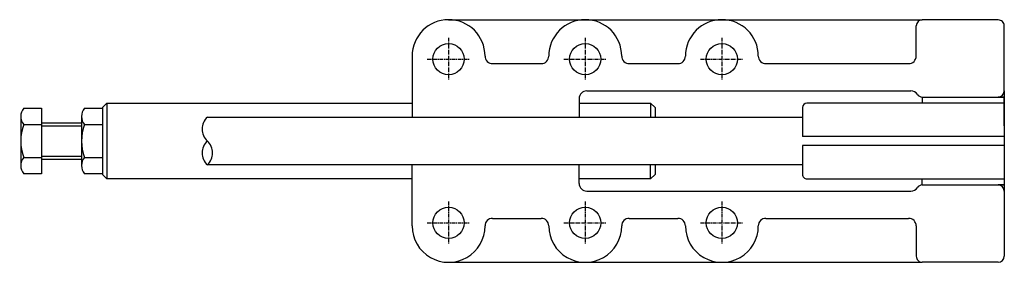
# Model space of a CAD drawing. Extents: x 489 to 813, y 867 to 947.
import ezdxf

# ---------------------------------------------------------------- set-up
doc = ezdxf.new("R2010")
doc.units = 0
doc.linetypes.add('CENTER', pattern=[2, 1.25, -0.25, 0.25, -0.25])
doc.layers.get('0').update_dxf_attribs({"linetype": 'CONTINUOUS'})
doc.layers.add('BRAUER-1', color=1, linetype='CENTER')

# ---------------------------------------------------------------- blocks, each defined once
blk = doc.blocks.new('P2500LP_SP')
for p, q in [((-25.857029, 10.799999), (-20, 10.8)), ((-20, 10.8), (-20, -10.8)), ((-5.857029, 10.799999), (0, 10.8)), ((0, 10.8), (0, -10.8)), ((-26.890625, 8.1), (-26.890625, -8.1)), ((-6.890625, 8.1), (-6.890625, -8.1)), ((-25.85703, 5.400002), (-20, 5.4)), ((-20, 6), (-6.890625, 6)), ((-20, 5), (-6.890625, 5)), ((-5.85703, 5.400002), (0, 5.4)), ((-25.857031, -5.399999), (-20, -5.4)), ((-20, -5), (-6.890625, -5)), ((-20, -6), (-6.890625, -6)), ((-5.857031, -5.399999), (0, -5.4)), ((-20, -10.8), (-25.857031, -10.8)), ((0, -10.8), (-5.857031, -10.8))]:
    blk.add_line(p, q)
for centre, radius, start, end in [((-22.75625, 8.1), 4.111548, 138.952316, 221.047654), ((-2.75625, 8.1), 4.111548, 138.952316, 221.047654), ((-12.248047, 0), 14.64119, 158.356965, 201.643011), ((7.751953, 0), 14.64119, 158.356965, 201.643011), ((-22.75625, -8.1), 4.11155, 138.952316, 221.047666), ((-2.75625, -8.1), 4.11155, 138.952316, 221.047666)]:
    blk.add_arc(centre, radius, start, end)

msp = doc.modelspace()

# ---------------------------------------------------------------- linework, layer by layer
for p, q in [((630, 947), (720, 947.000015)), ((720, 947.000015), (786, 947.000031)), ((811, 947.000031), (786, 947.000031)), ((784, 935.000031), (784, 945.000031)), ((813, 923.500031), (813, 945.000031)), ((618, 935), (618, 914.899994)), ((644.5, 932.5), (660.5, 932.5)), ((689.5, 932.500015), (705.5, 932.500015)), ((734.5, 932.500015), (781.5, 932.500031)), ((673, 921.000015), (673, 915.000015)), ((675.5, 923.500015), (782.258331, 923.500031)), ((786, 921.500031), (786, 919.5)), ((786, 921.500031), (811, 921.500031)), ((811, 921.500031), (813, 921.500031)), ((813, 921.500031), (811, 921.500031)), ((813, 923.500031), (813, 890.5)), ((813, 912), (813, 921.500031)), ((516, 918), (517.5, 919.5)), ((516, 918), (516, 896)), ((517.5, 919.5), (618, 919.5)), ((517.5, 919.5), (517.5, 894.5)), ((673, 919.5), (696.5, 919.5)), ((696.5, 919.5), (698, 918)), ((696.5, 919.5), (696.5, 915)), ((698, 918), (698, 915)), ((746.5, 918), (746.5, 908.5)), ((813, 919.5), (748, 919.5)), ((550.564685, 914.899994), (746.5, 914.899994)), ((813, 908.5), (746.5, 908.5)), ((813, 905.5), (746.5, 905.5)), ((746.5, 905.5), (746.5, 896)), ((813, 902), (813, 892.5)), ((746.5, 899.100006), (550.564685, 899.100006)), ((618, 879), (618, 899.100006)), ((673, 893), (673, 899)), ((696.5, 894.5), (696.5, 899)), ((698, 899), (698, 896)), ((517.5, 894.5), (516, 896)), ((698, 896), (696.5, 894.5)), ((618, 894.5), (517.5, 894.5)), ((696.5, 894.5), (673, 894.5)), ((748, 894.5), (813, 894.5)), ((786, 892.5), (786, 894.5)), ((786, 892.5), (811, 892.5)), ((811, 892.5), (813, 892.5)), ((813, 892.5), (811, 892.5)), ((675.5, 890.5), (782.258331, 890.5)), ((813, 890.5), (813, 869)), ((644.5, 881.5), (660.5, 881.5)), ((689.5, 881.5), (705.5, 881.5)), ((734.5, 881.5), (781.5, 881.5)), ((784, 879), (784, 869)), ((630, 867), (720, 867)), ((720, 867), (786, 867)), ((811, 867), (786, 867))]:
    msp.add_line(p, q)
for centre in [(630, 934), (675, 934.000015), (720, 934.000015), (630, 880), (675, 880), (720, 880)]:
    msp.add_circle(centre, 5.149994)
for centre, radius, start, end in [((630, 935), 12, 0, 180), ((675, 935.000015), 12, 0, 180), ((720, 935.000015), 12, 0, 180), ((786, 945.000031), 2, 90, 180), ((811.106156, 945.004066), 1.893848, 359.877937, 93.044435), ((644.5, 935), 2.5, 180, 270.00001), ((660.5, 935), 2.5, 270, 0.00035), ((689.5, 935.000015), 2.5, 180, 270.00001), ((705.5, 935.000015), 2.5, 270, 0), ((734.5, 935.000015), 2.5, 180, 270.00001), ((781.5, 935.000031), 2.5, 270, 0), ((675.5, 921.000015), 2.5, 90, 180), ((782.258331, 921.000031), 2.500003, 33.748832, 90), ((786, 923.500031), 2.000006, 213.748999, 270), ((811, 923.500031), 2, 270, 0), ((748, 918), 1.5, 90, 180), ((554.319333, 910.949997), 5.449758, 133.547596, 226.452404), ((554.319333, 903.050003), 5.449758, 133.547596, 226.452404), ((546.810037, 903.050003), 5.449758, 313.547596, 46.452404), ((748, 896), 1.5, 180, 270.00001), ((675.5, 893), 2.5, 179.99999, 270), ((786, 890.5), 2.000006, 90, 146.251001), ((811, 890.5), 2, 0, 90), ((782.258331, 893), 2.500003, 270, 326.251168), ((630, 879), 12, 180, 0.00001), ((644.5, 879), 2.5, 90, 180), ((660.5, 879), 2.5, 0, 90), ((675, 879), 12, 180, 0.00001), ((689.5, 879), 2.5, 90, 180), ((705.5, 879), 2.5, 0, 90), ((720, 879), 12, 180, 0.00001), ((734.5, 879), 2.5, 90, 180), ((781.5, 879), 2.5, 0, 90), ((786, 869), 2, 179.99999, 270), ((811, 869), 2, 270, 0)]:
    msp.add_arc(centre, radius, start, end)
at = {"layer": 'BRAUER-1'}
for p, q in [((630, 941), (630, 927)), ((675, 941.000015), (675, 927.000015)), ((720, 941.000015), (720, 927.000015)), ((623, 934), (637, 934)), ((668, 934.000015), (682, 934.000015)), ((713, 934.000015), (727, 934.000015)), ((630, 887), (630, 873)), ((675, 887), (675, 873)), ((720, 887), (720, 873)), ((623, 880), (637, 880)), ((668, 880), (682, 880)), ((713, 880), (727, 880))]:
    msp.add_line(p, q, dxfattribs=at)

# ---------------------------------------------------------------- block references
msp.add_blockref('P2500LP_SP', (516, 907))

doc.saveas('drawing.dxf')
